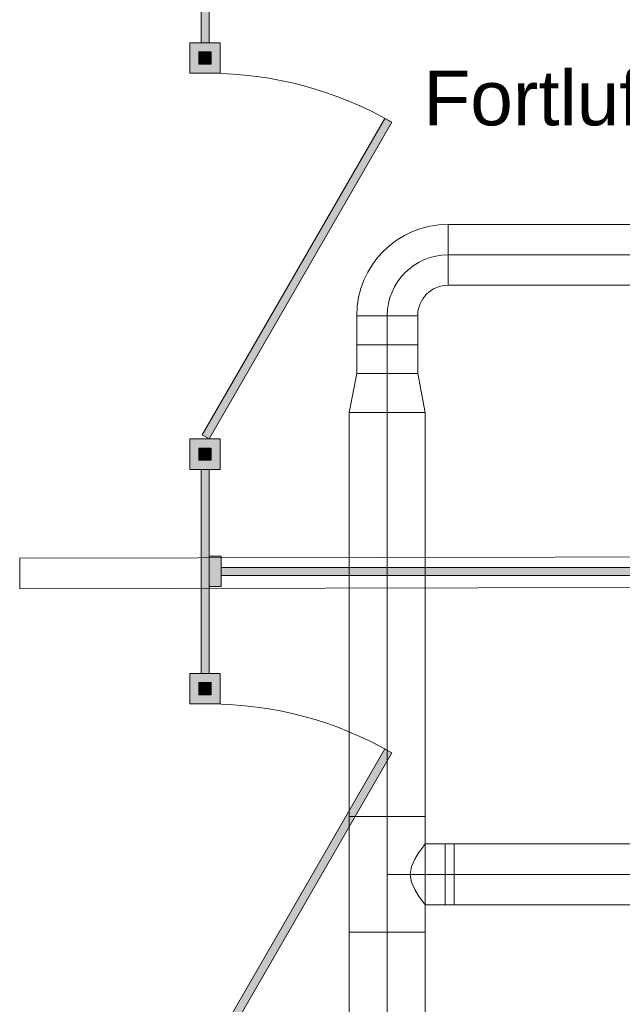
# Model space of a CAD drawing. Header units: metres. Extents: x -79 to 740, y -195 to 69.
# Tile 124 of 200: x 24.806 to 25.795, y 22.703 to 24.319. Entities that reach past the tile are written whole.
import ezdxf

# ---------------------------------------------------------------- set-up
doc = ezdxf.new("R2010")
doc.units = ezdxf.units.M
doc.header["$MEASUREMENT"] = 0
doc.linetypes.add('STRICHPUNKT2', pattern=[12.7, 6.35, -3.175, 0, -3.175])
for name, color, linetype in [('70 Lüftung', 7, 'Continuous'), ('Neubau_10 Wand innen', 7, 'Continuous'), ('Neubau_50 Möblierung', 7, 'Continuous')]:
    doc.layers.add(name, color=color, linetype=linetype)
doc.styles.add('ERSTELLTER_STIL_3', font='arial.ttf')

# ---------------------------------------------------------------- blocks, each defined once
blk = doc.blocks.new('WC-Trennwand - Nische - GSDE[274]_1', base_point=(25.1102, 20.3089))
at = {"layer": 'Neubau_50 Möblierung', "linetype": 'Continuous', "lineweight": 0, "true_color": 0xffffff}
for points in [[(25.1037, 24.2814), (25.1167, 24.2814), (25.1167, 24.4239), (25.1037, 24.4239)], [(25.0852, 24.2314), (25.1352, 24.2314), (25.1352, 24.2814), (25.0852, 24.2814)], [(25.1002, 24.2464), (25.1202, 24.2464), (25.1202, 24.2664), (25.1002, 24.2664)], [(25.1167, 23.6314), (25.4167, 24.151), (25.4054, 24.1575), (25.1054, 23.6379)], [(25.0852, 23.5814), (25.1352, 23.5814), (25.1352, 23.6314), (25.0852, 23.6314)], [(25.1002, 23.5964), (25.1202, 23.5964), (25.1202, 23.6164), (25.1002, 23.6164)], [(25.1037, 23.2464), (25.1167, 23.2464), (25.1167, 23.5814), (25.1037, 23.5814)], [(25.1167, 23.3889), (25.1367, 23.3889), (25.1367, 23.4389), (25.1167, 23.4389)], [(25.1367, 23.4204), (25.1367, 23.4074), (26.8382, 23.4074), (26.8382, 23.4204)], [(25.0852, 23.1964), (25.1352, 23.1964), (25.1352, 23.2464), (25.0852, 23.2464)], [(25.1002, 23.2114), (25.1202, 23.2114), (25.1202, 23.2314), (25.1002, 23.2314)], [(25.1167, 22.5964), (25.4167, 23.116), (25.4054, 23.1225), (25.1054, 22.6029)]]:
    blk.add_hatch(color=7, dxfattribs=at).paths.add_polyline_path(points)
at = {"layer": 'Neubau_50 Möblierung', "color": 8, "linetype": 'Continuous', "lineweight": 18, "flags": 128}
for points in [[(25.1037, 24.2814), (25.1037, 24.4239), (25.1167, 24.4239), (25.1167, 24.2814)], [(25.0852, 24.2314), (25.0852, 24.2814), (25.1352, 24.2814), (25.1352, 24.2314)], [(25.1002, 24.2464), (25.1002, 24.2664), (25.1202, 24.2664), (25.1202, 24.2464)], [(25.1167, 23.6314), (25.1054, 23.6379), (25.4054, 24.1575), (25.4167, 24.151)], [(25.0852, 23.5814), (25.0852, 23.6314), (25.1352, 23.6314), (25.1352, 23.5814)], [(25.1002, 23.5964), (25.1002, 23.6164), (25.1202, 23.6164), (25.1202, 23.5964)], [(25.1037, 23.2464), (25.1037, 23.5814), (25.1167, 23.5814), (25.1167, 23.2464)], [(25.1167, 23.3889), (25.1167, 23.4389), (25.1367, 23.4389), (25.1367, 23.3889)], [(25.1367, 23.4204), (26.8382, 23.4204), (26.8382, 23.4074), (25.1367, 23.4074)], [(25.0852, 23.1964), (25.0852, 23.2464), (25.1352, 23.2464), (25.1352, 23.1964)], [(25.1002, 23.2114), (25.1002, 23.2314), (25.1202, 23.2314), (25.1202, 23.2114)], [(25.1167, 22.5964), (25.1054, 22.6029), (25.4054, 23.1225), (25.4167, 23.116)]]:
    blk.add_lwpolyline(points, close=True, dxfattribs=at)
at = {"layer": 'Neubau_50 Möblierung', "color": 8, "linetype": 'Continuous', "lineweight": 18}
for centre in [(25.1167, 23.6314), (25.1167, 22.5964)]:
    blk.add_arc(centre, 0.6, 60, 90, dxfattribs=at)

msp = doc.modelspace()

# ---------------------------------------------------------------- linework, layer by layer
at = {"layer": '70 Lüftung', "color": 2, "linetype": 'Continuous', "lineweight": 18}
for p, q in [((25.5091, 23.8835), (25.5091, 23.9835)), ((25.9028, 23.9835), (25.5091, 23.9835)), ((25.5091, 23.9542), (25.5091, 23.9835)), ((25.5091, 23.9127), (25.5091, 23.9542)), ((25.5091, 23.8835), (25.5091, 23.9127)), ((25.5091, 23.8835), (25.9028, 23.8835)), ((25.4591, 23.8335), (25.3591, 23.8335)), ((25.3591, 23.8335), (25.3591, 23.7385)), ((25.3884, 23.8335), (25.3591, 23.8335)), ((25.4298, 23.8335), (25.3884, 23.8335)), ((25.4591, 23.8335), (25.4298, 23.8335)), ((25.4591, 23.7385), (25.4591, 23.8335)), ((25.4591, 23.786), (25.3591, 23.786)), ((25.3591, 23.7385), (25.3466, 23.6745)), ((25.3884, 23.7385), (25.3591, 23.7385)), ((25.3591, 23.7385), (25.4591, 23.7385)), ((25.4298, 23.7385), (25.3884, 23.7385)), ((25.4591, 23.7385), (25.4298, 23.7385)), ((25.4591, 23.7385), (25.4716, 23.6745)), ((25.3466, 23.6745), (25.3466, 23.0116)), ((25.3832, 23.6745), (25.3466, 23.6745)), ((25.3466, 23.6745), (25.4716, 23.6745)), ((25.435, 23.6745), (25.3832, 23.6745)), ((25.4716, 23.6745), (25.435, 23.6745)), ((25.4716, 23.0116), (25.4716, 23.6745)), ((25.3466, 23.0116), (25.3466, 22.8216)), ((25.3832, 23.0116), (25.3466, 23.0116)), ((25.3832, 23.0116), (25.3466, 23.0116)), ((25.435, 23.0116), (25.3832, 23.0116)), ((25.435, 23.0116), (25.3832, 23.0116)), ((25.4716, 23.0116), (25.435, 23.0116)), ((25.4716, 23.0116), (25.435, 23.0116)), ((25.4716, 22.8216), (25.4716, 23.0116)), ((25.4664, 22.9599), (25.4702, 22.9649)), ((25.4702, 22.9649), (25.4716, 22.9666)), ((25.4716, 22.9666), (25.5191, 22.9666)), ((25.9028, 22.9666), (25.5041, 22.9666)), ((25.5041, 22.9666), (25.5041, 22.9373)), ((25.5191, 22.9649), (25.5191, 22.9666)), ((25.5191, 22.9599), (25.5191, 22.9649)), ((25.4542, 22.9416), (25.4606, 22.952)), ((25.4606, 22.952), (25.4664, 22.9599)), ((25.5191, 22.952), (25.5191, 22.9599)), ((25.5191, 22.9416), (25.5191, 22.952)), ((25.4488, 22.9296), (25.4542, 22.9416)), ((25.5041, 22.9373), (25.5041, 22.8959)), ((25.5191, 22.9296), (25.5191, 22.9416)), ((25.4466, 22.9166), (25.4488, 22.9296)), ((25.4488, 22.9037), (25.4466, 22.9166)), ((25.5191, 22.9166), (25.5191, 22.9296)), ((25.5191, 22.9037), (25.5191, 22.9166)), ((25.4542, 22.8916), (25.4488, 22.9037)), ((25.5191, 22.8916), (25.5191, 22.9037)), ((25.4606, 22.8813), (25.4542, 22.8916)), ((25.5041, 22.8959), (25.5041, 22.8666)), ((25.5191, 22.8813), (25.5191, 22.8916)), ((25.4664, 22.8733), (25.4606, 22.8813)), ((25.4702, 22.8683), (25.4664, 22.8733)), ((25.4716, 22.8666), (25.4702, 22.8683)), ((25.4716, 22.8666), (25.5191, 22.8666)), ((25.5041, 22.8666), (25.9028, 22.8666)), ((25.5191, 22.8733), (25.5191, 22.8813)), ((25.5191, 22.8683), (25.5191, 22.8733)), ((25.5191, 22.8666), (25.5191, 22.8683)), ((25.3466, 22.8216), (25.3466, 22.6675)), ((25.3832, 22.8216), (25.3466, 22.8216)), ((25.3832, 22.8216), (25.3466, 22.8216)), ((25.435, 22.8216), (25.3832, 22.8216)), ((25.435, 22.8216), (25.3832, 22.8216)), ((25.4716, 22.8216), (25.435, 22.8216)), ((25.4716, 22.8216), (25.435, 22.8216)), ((25.4716, 22.6675), (25.4716, 22.8216))]:
    msp.add_line(p, q, dxfattribs=at)
at = {"layer": '70 Lüftung', "color": 2, "linetype": 'STRICHPUNKT2', "lineweight": 18}
for p, q in [((25.5091, 23.9335), (25.9028, 23.9335)), ((25.4091, 23.8335), (25.4091, 23.7385)), ((25.4091, 23.7385), (25.4091, 23.6745)), ((25.4091, 23.0116), (25.4091, 23.6745)), ((25.4091, 23.0116), (25.4091, 22.8216)), ((25.4091, 22.9166), (25.5191, 22.9166)), ((25.9028, 22.9166), (25.5041, 22.9166)), ((25.4091, 22.6675), (25.4091, 22.8216))]:
    msp.add_line(p, q, dxfattribs=at)
at = {"layer": '70 Lüftung', "color": 2, "linetype": 'Continuous', "lineweight": 18}
for radius in [0.15, 0.05]:
    msp.add_arc((25.5091, 23.8335), radius, 90, 180, dxfattribs=at)
at = {"layer": '70 Lüftung', "color": 2, "linetype": 'STRICHPUNKT2', "lineweight": 18}
msp.add_arc((25.5091, 23.8335), 0.1, 90, 180, dxfattribs=at)
at = {"layer": 'Neubau_10 Wand innen', "color": 7, "linetype": 'Continuous', "lineweight": 9, "flags": 128}
for points in [[(26.5619, 23.4389), (24.806, 23.4355)], [(24.806, 23.4355), (24.806, 23.3855)], [(24.806, 23.3855), (26.562, 23.3889)]]:
    msp.add_lwpolyline(points, dxfattribs=at)

# ---------------------------------------------------------------- block references
at = {"layer": 'Neubau_50 Möblierung', "color": 8, "linetype": 'Continuous', "lineweight": 18}
msp.add_blockref('WC-Trennwand - Nische - GSDE[274]_1', (25.1102, 20.3089), dxfattribs=at)

# ---------------------------------------------------------------- texts
at = {"layer": '70 Lüftung', "color": 7, "linetype": 'Continuous', "lineweight": 9, "insert": (25.4686, 24.236), "char_height": 0.09, "attachment_point": 1, "style": 'ERSTELLTER_STIL_3'}
msp.add_mtext('\\A1;{\\pql;\\fArial|b0|i0|c0|p0;\\W1.000000;Fortluft über Dach}', dxfattribs=at)

doc.saveas('drawing.dxf')
